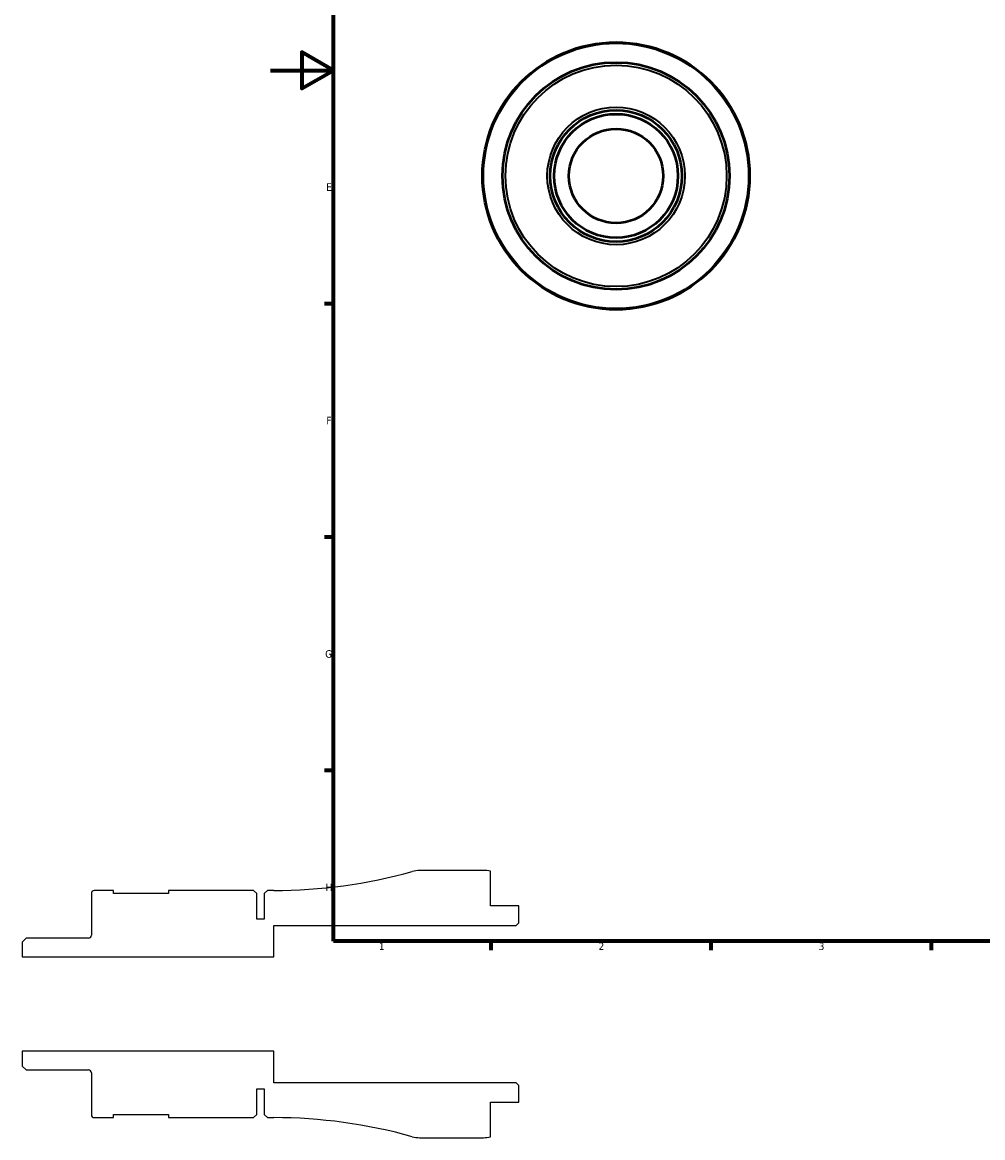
# Model space of a CAD drawing. Header units: millimetres. Extents: x -79 to 904, y -43 to 594.
# Tile 1 of 5: x -79 to 227, y -43 to 312. Entities that reach past the tile are written whole.
import ezdxf

# ---------------------------------------------------------------- set-up
doc = ezdxf.new("R2010")
doc.units = ezdxf.units.MM
for name, color, linetype, lineweight in [('Border (ANSI)', 7, 'Continuous', 70), ('Visible (ANSI)', 7, 'Continuous', 50), ('Visible Narrow (ANSI)', 7, 'Continuous', 35)]:
    doc.layers.add(name, color=color, linetype=linetype, lineweight=lineweight)
doc.styles.add('Note Text (ANSI)', font='tahoma.ttf')

# ---------------------------------------------------------------- blocks, each defined once
blk = doc.blocks.new('Borders Default Border')
at = {"layer": 'Border (ANSI)'}
for p, q in [((20, 222.75), (17.2, 222.75)), ((20, 148.5), (17.2, 148.5)), ((20, 74.25), (17.2, 74.25)), ((70.08, 20), (70.08, 17.2)), ((140.17, 20), (140.17, 17.2)), ((210.25, 20), (210.25, 17.2))]:
    blk.add_line(p, q, dxfattribs=at)
at = {"layer": 'Border (ANSI)', "flags": 128}
for points in [[(20, 20), (20, 574), (821, 574), (821, 20), (20, 20)], [(0, 297), (20, 297), (10, 302.77), (10, 291.23), (20, 297)]]:
    blk.add_lwpolyline(points, dxfattribs=at)
at = {"layer": 'Border (ANSI)', "color": 5, "true_color": 0x0000ff, "char_height": 2.4, "attachment_point": 7, "style": 'Note Text (ANSI)'}
for s, insert in [('E', (17.71, 258.68)), ('F', (17.78, 184.43)), ('G', (17.4, 110.13)), ('H', (17.53, 35.93)), ('1', (34.5, 17.2)), ('2', (104.4, 17.2)), ('3', (174.46, 17.15))]:
    blk.add_mtext(s, dxfattribs=dict(at, insert=insert))

msp = doc.modelspace()

# ---------------------------------------------------------------- linework, layer by layer
for p, q in [((67.7486, 42.5), (47.421, 42.5)), ((69.9986, 31.25), (69.9986, 42.2727)), ((-49.9514, 36.125), (-56.0764, 36.125)), ((-49.9514, 35.125), (-49.9514, 36.125)), ((-5.3714, 36.125), (-32.4514, 36.125)), ((-32.4514, 36.125), (-32.4514, 35.125)), ((-4.3714, 35.125), (-5.3714, 36.125)), ((-1.0014, 36.125), (-2.0014, 35.125)), ((0.9986, 36.125), (-1.0014, 36.125)), ((-57.0014, 35.2), (-57.0014, 21.88)), ((-32.4514, 35.125), (-49.9514, 35.125)), ((-4.3714, 27), (-4.3714, 35.125)), ((-2.0014, 35.125), (-2.0014, 27)), ((78.9986, 31.25), (69.9986, 31.25)), ((78.9986, 25.85), (78.9986, 31.25)), ((-2.0014, 27), (-4.3714, 27)), ((0.9986, 15), (0.9986, 25)), ((0.9986, 25), (78.1486, 25)), ((78.1486, 25), (78.9986, 25.85)), ((-77.7441, 20.955), (-79.0014, 19.6977)), ((-79.0014, 19.6977), (-79.0014, 15)), ((-57.9264, 20.955), (-77.7441, 20.955)), ((-79.0014, 15), (0.9986, 15)), ((0.9986, -15), (-79.0014, -15)), ((-79.0014, -15), (-79.0014, -19.6977)), ((0.9986, -25), (0.9986, -15)), ((-79.0014, -19.6977), (-77.7441, -20.955)), ((-77.7441, -20.955), (-57.9264, -20.955)), ((-57.0014, -21.88), (-57.0014, -35.2)), ((-4.3714, -35.125), (-4.3714, -27)), ((-4.3714, -27), (-2.0014, -27)), ((-2.0014, -27), (-2.0014, -35.125)), ((78.1486, -25), (0.9986, -25)), ((78.9986, -25.85), (78.1486, -25)), ((78.9986, -31.25), (78.9986, -25.85)), ((69.9986, -42.2727), (69.9986, -31.25)), ((69.9986, -31.25), (78.9986, -31.25)), ((-49.9514, -36.125), (-49.9514, -35.125)), ((-49.9514, -35.125), (-32.4514, -35.125)), ((-32.4514, -35.125), (-32.4514, -36.125)), ((-5.3714, -36.125), (-4.3714, -35.125)), ((-2.0014, -35.125), (-1.0014, -36.125)), ((-56.0764, -36.125), (-49.9514, -36.125)), ((-32.4514, -36.125), (-5.3714, -36.125)), ((-1.0014, -36.125), (0.9986, -36.125)), ((47.421, -42.5), (67.7486, -42.5))]:
    msp.add_line(p, q)
for centre, major_axis, start_param, end_param in [((0.9986, 199.8347), (-157.6493, -44.131), 1.29785124, 1.57079633), ((47.421, 34), (-8.5, 0), 4.71238898, 4.98533406), ((67.7486, 31.25), (-11.0227, 2.25), 4.71238898, 4.9137469), ((-56.0764, 35.2), (-0.925, 0), 4.71238898, 6.28318531), ((-57.9264, 21.88), (0, -0.925), 0, 1.57079633), ((-57.9264, -21.88), (0.925, 0), 0, 1.57079633), ((-56.0764, -35.2), (0, -0.925), 4.71238898, 6.28318531), ((0.9986, -199.8347), (163.7097, 0), 1.29785124, 1.57079633), ((47.421, -34), (8.1853, -2.2913), 4.71238898, 4.98533406), ((67.7486, -31.25), (11.25, 0), 4.71238898, 4.9137469)]:
    msp.add_ellipse(centre, major_axis=major_axis, ratio=1, start_param=start_param, end_param=end_param)
at = {"layer": 'Visible (ANSI)'}
for radius in [42.5, 36.125, 20.955, 19.6977, 15]:
    msp.add_circle((109.9585, 263.4274), radius, dxfattribs=at)
at = {"layer": 'Visible Narrow (ANSI)'}
for radius in [42.1853, 35.2, 21.88]:
    msp.add_circle((109.9585, 263.4274), radius, dxfattribs=at)

# ---------------------------------------------------------------- block references
msp.add_blockref('Borders Default Border', (0, 0))

doc.saveas('drawing.dxf')
